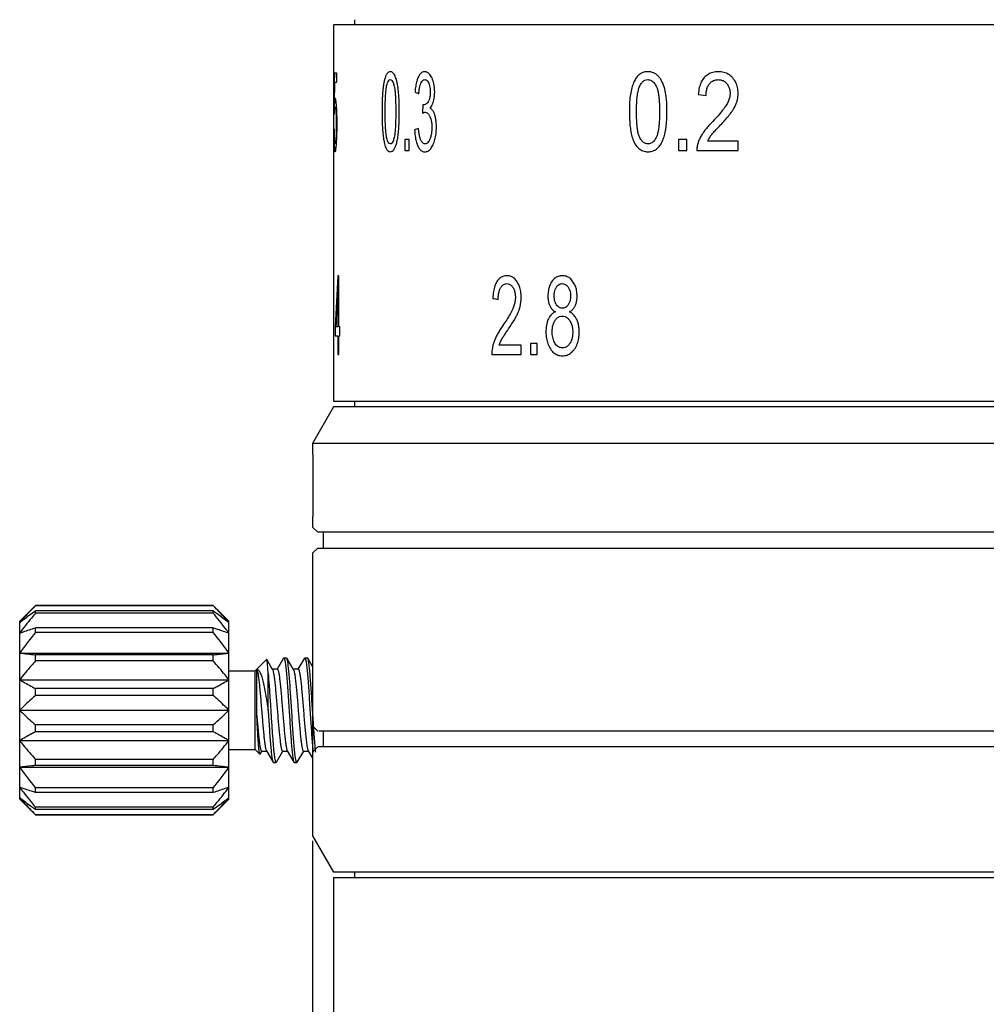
# Model space of a CAD drawing. Header units: millimetres. Extents: x 616 to 733, y -47 to 16.
# Tile 2 of 6: x 616 to 635, y -28 to -9. Entities that reach past the tile are written whole.
import ezdxf

# ---------------------------------------------------------------- set-up
doc = ezdxf.new("R2010")
doc.units = ezdxf.units.MM
doc.layers.get('0').update_dxf_attribs({"color": 50})
doc.layers.add('501', color=4, linetype='Continuous')
doc.layers.add('标注', color=7, linetype='Continuous', lineweight=9)
doc.styles.get("Standard").update_dxf_attribs({"font": 'times.ttf', "width": 0.7})
doc.dimstyles.new('ISO-25', dxfattribs={"dimtxt": 3.5, "dimasz": 3, "dimexe": 0.6, "dimexo": 0.1, "dimtad": 1, "dimdec": 3, "dimdsep": 46, "dimtxsty": 'Standard', "dimblk": 'OPEN30', "dimcen": 2.5, "dimadec": 3, "dimazin": 2, "dimtm": 1e-09, "dimtfac": 1, "dimtdec": 3, "dimtmove": 0, "dimatfit": 3, "dimldrblk": 'OPEN30', "dimfxl": 1, "dimtolj": 1, "dimarcsym": 0})

# ---------------------------------------------------------------- blocks, each defined once
blk = doc.blocks.new('_Open30')
at = {"color": 0, "linetype": 'ByBlock', "lineweight": -2}
for p, q in [((-1, 0.2679), (0, 0)), ((0, 0), (-1, -0.2679)), ((0, 0), (-1, 0))]:
    blk.add_line(p, q, dxfattribs=at)
blk = doc.blocks.new('*D5')
at = {"layer": 'Defpoints', "color": 0, "ltscale": 0.1, "transparency": 16777216}
for p in [(622.092, -24.833), (660.092, -24.833), (660.092, -46.099)]:
    blk.add_point(p, dxfattribs=at)
at = {"layer": '标注', "color": 0, "lineweight": -2, "ltscale": 0.1, "transparency": 16777216}
for p, q in [((622.092, -24.933), (622.092, -46.699)), ((660.092, -24.933), (660.092, -46.699)), ((625.092, -46.099), (657.092, -46.099))]:
    blk.add_line(p, q, dxfattribs=at)
at = {"layer": '标注', "color": 0, "lineweight": -2, "ltscale": 0.1, "transparency": 16777216, "xscale": 3, "yscale": 3, "zscale": 3, "rotation": 180}
blk.add_blockref('_Open30', (622.092, -46.099), dxfattribs=at)
at = {"layer": '标注', "color": 0, "lineweight": -2, "ltscale": 0.1, "transparency": 16777216, "xscale": 3, "yscale": 3, "zscale": 3}
blk.add_blockref('_Open30', (660.092, -46.099), dxfattribs=at)
at = {"layer": '标注', "color": 0, "ltscale": 0.1, "transparency": 16777216, "insert": (641.092, -43.648), "char_height": 3.5, "attachment_point": 5}
blk.add_mtext('\\A1;%%C38', dxfattribs=at)

msp = doc.modelspace()

# ---------------------------------------------------------------- linework, layer by layer
at = {"layer": '501', "color": 0}
for p, q in [((622.4921, -9.3331), (622.4921, -16.5331)), ((659.6921, -9.3331), (622.4921, -9.3331)), ((622.8921, -9.2331), (622.8921, -9.3331)), ((622.5543, -10.2536), (622.5082, -10.2536)), ((622.5543, -10.4296), (622.5543, -10.2536)), ((622.5111, -10.8327), (622.5149, -10.4296)), ((622.5149, -10.4296), (622.5543, -10.4296)), ((629.4667, -10.6608), (629.615, -10.6803)), ((624.1996, -10.8614), (624.1911, -11.023)), ((622.4924, -11.5234), (622.4924, -11.7331)), ((622.495, -11.5234), (622.4924, -11.5234)), ((622.495, -11.7331), (622.495, -11.5234)), ((623.8565, -11.5234), (623.8565, -11.7331)), ((623.9365, -11.5234), (623.8565, -11.5234)), ((623.9365, -11.7331), (623.9365, -11.5234)), ((629.0882, -11.5234), (629.0882, -11.7331)), ((629.2491, -11.5234), (629.0882, -11.5234)), ((629.2491, -11.7331), (629.2491, -11.5234)), ((630.2285, -11.5561), (629.64, -11.5561)), ((630.2285, -11.7331), (630.2285, -11.5561)), ((622.4924, -11.7331), (622.495, -11.7331)), ((623.8565, -11.7331), (623.9365, -11.7331)), ((629.0882, -11.7331), (629.2491, -11.7331)), ((629.4395, -11.7331), (630.2285, -11.7331)), ((622.592, -14.1331), (622.577, -14.1331)), ((622.592, -15.1052), (622.592, -14.1331)), ((622.5739, -14.4288), (622.5739, -15.1052)), ((622.5242, -15.1052), (622.5242, -15.274)), ((622.5739, -15.1052), (622.5358, -15.1052)), ((622.6141, -15.1052), (622.592, -15.1052)), ((622.6141, -15.274), (622.6141, -15.1052)), ((622.5242, -15.274), (622.5739, -15.274)), ((622.5739, -15.274), (622.5739, -15.6331)), ((622.592, -15.6331), (622.592, -15.274)), ((622.592, -15.274), (622.6141, -15.274)), ((626.2608, -15.4234), (626.2608, -15.6331)), ((626.3883, -15.4234), (626.2608, -15.4234)), ((626.3883, -15.6331), (626.3883, -15.4234)), ((626.0812, -15.4561), (625.6586, -15.4561)), ((626.0812, -15.6331), (626.0812, -15.4561)), ((622.5739, -15.6331), (622.592, -15.6331)), ((625.5173, -15.6331), (626.0812, -15.6331)), ((626.2608, -15.6331), (626.3883, -15.6331)), ((659.6921, -16.5331), (622.4921, -16.5331)), ((622.8921, -16.5331), (622.8921, -16.6335)), ((622.4919, -16.6335), (622.0921, -17.3333)), ((659.6922, -16.6335), (622.4919, -16.6335)), ((622.0921, -17.3333), (622.0921, -17.5335)), ((660.0921, -17.3333), (622.0921, -17.3333)), ((622.0963, -17.7335), (622.0963, -18.5335)), ((622.0921, -18.7335), (622.0921, -18.9333)), ((622.0921, -18.9333), (622.1921, -19.0333)), ((659.992, -19.0333), (622.1921, -19.0333)), ((622.2921, -19.0333), (622.2921, -19.3333)), ((622.1921, -19.3333), (622.0921, -19.4333)), ((622.1921, -19.3333), (659.9919, -19.3333)), ((622.0921, -19.4333), (622.0921, -21.4535)), ((622.0921, -19.4333), (622.0921, -24.8335)), ((616.4921, -20.7335), (616.7921, -20.4335)), ((616.7921, -20.4346), (616.7921, -20.4335)), ((616.7921, -20.4335), (620.1921, -20.4335)), ((620.1921, -20.4346), (616.7921, -20.4346)), ((620.1921, -20.4346), (620.1921, -20.4335)), ((620.4921, -20.7335), (620.1921, -20.4335)), ((616.7921, -20.5784), (616.7921, -20.532)), ((620.1921, -20.532), (616.7921, -20.532)), ((620.1921, -20.5784), (616.7921, -20.5784)), ((620.1921, -20.5784), (620.1921, -20.532)), ((616.4921, -24.1335), (616.4921, -20.7335)), ((616.7921, -20.9459), (616.7921, -20.8587)), ((620.1921, -20.8587), (616.7921, -20.8587)), ((620.1921, -20.9459), (620.1921, -20.8587)), ((620.4921, -24.1335), (620.4921, -20.7335)), ((620.1921, -20.9459), (616.7921, -20.9459)), ((616.4921, -21.3407), (620.4921, -21.3407)), ((616.7921, -21.4928), (616.7921, -21.3753)), ((620.1921, -21.3753), (616.7921, -21.3753)), ((620.1921, -21.4928), (620.1921, -21.3753)), ((621.5351, -21.4395), (621.4126, -21.65)), ((621.5351, -21.4395), (621.542, -21.4335)), ((621.542, -21.4335), (621.5921, -21.4335)), ((621.599, -21.4395), (621.5921, -21.4335)), ((621.7259, -21.6576), (621.599, -21.4395)), ((621.9351, -21.4395), (621.8126, -21.65)), ((621.942, -21.4335), (621.9921, -21.4335)), ((622.0921, -21.5994), (621.999, -21.4395)), ((620.1921, -21.4928), (616.7921, -21.4928)), ((620.9921, -21.6835), (621.2104, -21.4652)), ((621.3259, -21.6576), (621.2149, -21.4668)), ((620.4921, -21.6835), (620.9921, -21.6835)), ((620.9921, -23.1835), (620.9921, -21.6835)), ((621.0256, -22.5378), (621.0256, -21.657)), ((621.2421, -22.4336), (621.2421, -21.7264)), ((621.417, -21.65), (621.3215, -21.65)), ((621.817, -21.65), (621.7215, -21.65)), ((616.4921, -21.8521), (620.4921, -21.8521)), ((616.7921, -22.1532), (616.7921, -22.0196)), ((620.1921, -22.0196), (616.7921, -22.0196)), ((620.1921, -22.1532), (620.1921, -22.0196)), ((620.1921, -22.1532), (616.7921, -22.1532)), ((616.4921, -22.4335), (620.4921, -22.4335)), ((616.7921, -22.8474), (616.7921, -22.7138)), ((620.1921, -22.7138), (616.7921, -22.7138)), ((620.1921, -22.8474), (620.1921, -22.7138)), ((622.0921, -22.7335), (622.1921, -22.8335)), ((620.1921, -22.8474), (616.7921, -22.8474)), ((649.8991, -22.8335), (622.2087, -22.8335)), ((622.2921, -22.8335), (622.2921, -23.1335)), ((616.4921, -23.0149), (620.4921, -23.0149)), ((622.1921, -23.1335), (622.0921, -23.2335)), ((650.1888, -23.1335), (622.1998, -23.1335)), ((620.4921, -23.1835), (620.9921, -23.1835)), ((620.9921, -23.1835), (621.0836, -23.275)), ((621.0888, -23.2731), (621.1215, -23.217)), ((621.117, -23.217), (621.2126, -23.217)), ((621.2081, -23.2093), (621.3351, -23.4275)), ((621.399, -23.4275), (621.5215, -23.217)), ((621.517, -23.217), (621.6126, -23.217)), ((621.6081, -23.2093), (621.7351, -23.4275)), ((621.799, -23.4275), (621.9215, -23.217)), ((621.917, -23.217), (622.0126, -23.217)), ((622.0081, -23.2093), (622.0921, -23.3536)), ((616.4921, -23.5262), (620.4921, -23.5262)), ((616.7921, -23.4917), (616.7921, -23.3741)), ((620.1921, -23.3741), (616.7921, -23.3741)), ((620.1921, -23.4917), (616.7921, -23.4917)), ((620.1921, -23.4917), (620.1921, -23.3741)), ((621.3351, -23.4275), (621.342, -23.4335)), ((621.342, -23.4335), (621.3921, -23.4335)), ((621.7351, -23.4275), (621.742, -23.4335)), ((621.742, -23.4335), (621.792, -23.4335)), ((621.799, -23.4275), (621.792, -23.4335)), ((622.0921, -23.4135), (622.0921, -24.8335)), ((622.0921, -23.4135), (622.0921, -24.8335)), ((616.7921, -24.0083), (616.7921, -23.9211)), ((620.1921, -23.9211), (616.7921, -23.9211)), ((620.1921, -24.0083), (616.7921, -24.0083)), ((620.1921, -24.0083), (620.1921, -23.9211)), ((616.4921, -24.1335), (616.7921, -24.4335)), ((620.4921, -24.1335), (620.1921, -24.4335)), ((616.7921, -24.335), (616.7921, -24.2886)), ((620.1921, -24.2886), (616.7921, -24.2886)), ((620.1921, -24.335), (616.7921, -24.335)), ((616.7921, -24.4335), (616.7921, -24.4323)), ((620.1921, -24.4323), (616.7921, -24.4323)), ((616.7921, -24.4335), (620.1921, -24.4335)), ((620.1921, -24.335), (620.1921, -24.2886)), ((620.1921, -24.4335), (620.1921, -24.4323)), ((622.0921, -24.8335), (622.4921, -25.5335)), ((659.6921, -25.5335), (622.4921, -25.5335)), ((622.8919, -25.5335), (622.8919, -25.6335)), ((622.4921, -25.6335), (622.4921, -28.4335)), ((622.4921, -25.6335), (659.6921, -25.6335))]:
    msp.add_line(p, q, dxfattribs=at)
for centre, radius, start, end in [((628.0833, -1.5251), 9.9453, 246.07443, 246.54389), ((622.8502, -10.9335), 0.359, 194.61461, 198.36151), ((627.7513, -22.4565), 11.7216, 108.06206, 108.44528), ((630.1977, -11.8304), 0.6215, 143.0316, 153.8154), ((660.2655, -16.6683), 37.7736, 176.15167, 177.62829), ((661.3894, -16.9542), 38.8976, 176.27762, 177.27544), ((632.6552, 23.4432), 38.665, 259.39044, 259.54806), ((625.3489, -14.5441), 0.7311, 346.03762, 0.05338), ((626.0819, -15.6183), 0.5647, 168.4165, 181.50336), ((619.3674, -24.3041), 4.5643, 128.84699, 129.04704), ((617.6167, -24.3041), 4.5644, 50.95296, 51.15304), ((618.9781, -1.0704), 20.4222, 263.00777, 263.85501), ((618.006, -43.7966), 20.4222, 83.00777, 83.85501), ((619.3674, -20.5628), 4.5644, 230.95296, 231.153), ((617.6167, -20.5629), 4.5643, 308.84699, 309.04704)]:
    msp.add_arc(centre, radius, start, end, dxfattribs=at)
for points in [[(622.5082, -10.2536), (622.5075, -10.3392), (622.5062, -10.5104), (622.5044, -10.7672), (622.5033, -10.9385), (622.5027, -11.0241)], [(623.4889, -10.3153), (623.4814, -10.3341), (623.4676, -10.3778), (623.45, -10.4617), (623.4409, -10.5291), (623.437, -10.5657)], [(623.5786, -10.227), (623.5659, -10.2271), (623.5425, -10.2339), (623.5122, -10.2651), (623.4961, -10.2966), (623.4889, -10.3153)], [(623.6511, -10.2763), (623.6441, -10.2655), (623.6295, -10.2475), (623.6052, -10.2307), (623.5877, -10.227), (623.5786, -10.227)], [(623.7038, -10.4165), (623.6991, -10.3959), (623.6888, -10.358), (623.6717, -10.3127), (623.6582, -10.2875), (623.6511, -10.2763)], [(624.1121, -10.3293), (624.1013, -10.3516), (624.0824, -10.4026), (624.0616, -10.4992), (624.053, -10.5749), (624.05, -10.6158)], [(624.2358, -10.227), (624.219, -10.2271), (624.1875, -10.2348), (624.1461, -10.2696), (624.1228, -10.307), (624.1121, -10.3293)], [(624.3326, -10.2804), (624.3218, -10.2681), (624.3003, -10.2478), (624.2694, -10.2311), (624.2471, -10.2271), (624.2358, -10.227)], [(624.4015, -10.4236), (624.3958, -10.4025), (624.383, -10.3638), (624.3604, -10.3174), (624.3423, -10.2917), (624.3326, -10.2804)], [(628.3045, -10.3153), (628.2876, -10.3341), (628.2564, -10.3778), (628.2164, -10.4617), (628.1957, -10.5291), (628.1867, -10.5657)], [(628.5033, -10.227), (628.4756, -10.2271), (628.4239, -10.2339), (628.3568, -10.2651), (628.3206, -10.2966), (628.3045, -10.3153)], [(628.66, -10.2763), (628.6452, -10.2655), (628.6138, -10.2475), (628.5612, -10.2307), (628.5231, -10.227), (628.5033, -10.227)], [(628.7721, -10.4165), (628.7621, -10.3959), (628.7404, -10.358), (628.704, -10.3127), (628.6753, -10.2875), (628.66, -10.2763)], [(629.5811, -10.3383), (629.5586, -10.3632), (629.5203, -10.4204), (629.4823, -10.5294), (629.4698, -10.6148), (629.4667, -10.6608)], [(629.8508, -10.227), (629.812, -10.2272), (629.7403, -10.2357), (629.6491, -10.275), (629.6017, -10.3147), (629.5811, -10.3383)], [(630.1249, -10.3467), (630.1024, -10.3201), (630.0518, -10.2757), (629.9591, -10.2358), (629.8885, -10.227), (629.8508, -10.227)], [(630.2268, -10.6434), (630.2264, -10.6023), (630.2183, -10.5256), (630.1857, -10.4324), (630.1477, -10.374), (630.1249, -10.3467)], [(623.4799, -10.9934), (623.48, -10.9494), (623.4809, -10.8654), (623.4836, -10.7511), (623.4893, -10.6499), (623.4975, -10.5585), (623.506, -10.5092), (623.5109, -10.4871)], [(623.5109, -10.4871), (623.5167, -10.4623), (623.5293, -10.4212), (623.5508, -10.3877), (623.5684, -10.3796), (623.5779, -10.3795)], [(623.5779, -10.3795), (623.5886, -10.3803), (623.6083, -10.3905), (623.6315, -10.4328), (623.6452, -10.4759), (623.6514, -10.5014)], [(623.6514, -10.5014), (623.6555, -10.5185), (623.6629, -10.5566), (623.6701, -10.628), (623.676, -10.7075), (623.6791, -10.7902), (623.6811, -10.8853), (623.6818, -10.9561), (623.6819, -10.9934)], [(623.7372, -10.6393), (623.7346, -10.6107), (623.7285, -10.5559), (623.7174, -10.4816), (623.7085, -10.4374), (623.7038, -10.4165)], [(624.1246, -10.6486), (624.1264, -10.6192), (624.1315, -10.565), (624.1442, -10.4962), (624.1558, -10.4609), (624.1625, -10.4457)], [(624.1625, -10.4457), (624.1695, -10.4301), (624.1843, -10.4044), (624.209, -10.3834), (624.2277, -10.3784), (624.2375, -10.3784)], [(624.2375, -10.3784), (624.2477, -10.3785), (624.2669, -10.3835), (624.2924, -10.4063), (624.3065, -10.4308), (624.3129, -10.4454)], [(624.3129, -10.4454), (624.32, -10.462), (624.3316, -10.4964), (624.3406, -10.5498), (624.3428, -10.5911), (624.3428, -10.6127)], [(624.426, -10.6168), (624.426, -10.5935), (624.4241, -10.548), (624.4159, -10.485), (624.4068, -10.4438), (624.4015, -10.4236)], [(628.2843, -10.9934), (628.2845, -10.9494), (628.2864, -10.8654), (628.2926, -10.7511), (628.3053, -10.6499), (628.3237, -10.5585), (628.3427, -10.5092), (628.3536, -10.4871)], [(628.3536, -10.4871), (628.3666, -10.4623), (628.3948, -10.4212), (628.4422, -10.3877), (628.4809, -10.3796), (628.5018, -10.3795)], [(628.5018, -10.3795), (628.5251, -10.3803), (628.568, -10.3905), (628.618, -10.4328), (628.6474, -10.4759), (628.6606, -10.5014)], [(628.6606, -10.5014), (628.6695, -10.5185), (628.6853, -10.5566), (628.7007, -10.628), (628.7131, -10.7075), (628.7198, -10.7902), (628.7241, -10.8853), (628.7254, -10.9561), (628.7256, -10.9934)], [(628.8422, -10.6393), (628.8367, -10.6107), (628.8241, -10.5559), (628.8006, -10.4816), (628.7821, -10.4374), (628.7721, -10.4165)], [(629.615, -10.6803), (629.6151, -10.6483), (629.6199, -10.5894), (629.6425, -10.5143), (629.6653, -10.4758), (629.6787, -10.4593)], [(629.6787, -10.4593), (629.6936, -10.4408), (629.7258, -10.4103), (629.7824, -10.385), (629.825, -10.3793), (629.8475, -10.3795)], [(629.8475, -10.3795), (629.8698, -10.3795), (629.9115, -10.3851), (629.9664, -10.4109), (629.9967, -10.4386), (630.0104, -10.4552)], [(630.0104, -10.4552), (630.025, -10.4731), (630.0492, -10.5106), (630.0689, -10.5694), (630.0737, -10.6152), (630.0738, -10.6393)], [(623.437, -10.5657), (623.4328, -10.6063), (623.4261, -10.6921), (623.4211, -10.8337), (623.4199, -10.9385), (623.42, -10.9934)], [(623.7494, -10.9934), (623.7494, -10.9491), (623.7486, -10.8639), (623.7452, -10.7473), (623.7402, -10.6744), (623.7372, -10.6393)], [(624.3428, -10.6127), (624.3428, -10.6413), (624.3397, -10.6934), (624.3263, -10.7557), (624.3111, -10.788), (624.3021, -10.8018)], [(624.4029, -10.7938), (624.4083, -10.7747), (624.4172, -10.7362), (624.4243, -10.6799), (624.426, -10.6382), (624.426, -10.6168)], [(628.1867, -10.5657), (628.1772, -10.6063), (628.1617, -10.6921), (628.1502, -10.8337), (628.1475, -10.9385), (628.1477, -10.9934)], [(628.8677, -10.9934), (628.8678, -10.9491), (628.866, -10.8639), (628.8589, -10.7473), (628.8486, -10.6744), (628.8422, -10.6393)], [(630.0738, -10.6393), (630.0738, -10.6627), (630.0686, -10.7103), (630.0451, -10.7853), (630.0198, -10.8358), (630.0046, -10.8614)], [(630.1971, -10.8205), (630.2038, -10.801), (630.2149, -10.7617), (630.2247, -10.7029), (630.2269, -10.6633), (630.2268, -10.6434)], [(622.5261, -10.7386), (622.5241, -10.7387), (622.5203, -10.7458), (622.5153, -10.7777), (622.5125, -10.8121), (622.5111, -10.8327)], [(622.5146, -10.942), (622.5154, -10.933), (622.5171, -10.918), (622.5199, -10.9044), (622.5221, -10.9013), (622.5232, -10.9013)], [(622.5232, -10.9013), (622.525, -10.9013), (622.5286, -10.9082), (622.5336, -10.9385), (622.5366, -10.9723), (622.538, -10.9926)], [(622.5491, -10.8749), (622.5465, -10.8428), (622.5413, -10.79), (622.534, -10.7491), (622.5287, -10.7388), (622.5261, -10.7386)], [(622.5602, -11.2246), (622.5601, -11.1766), (622.5593, -11.0866), (622.5555, -10.9709), (622.5514, -10.905), (622.5491, -10.8749)], [(624.2121, -10.8634), (624.2106, -10.8635), (624.2078, -10.8634), (624.2038, -10.8628), (624.201, -10.8619), (624.1996, -10.8614)], [(624.3021, -10.8018), (624.2925, -10.816), (624.273, -10.8395), (624.244, -10.8588), (624.2229, -10.8634), (624.2121, -10.8634)], [(624.3353, -10.9207), (624.3454, -10.91), (624.3639, -10.8863), (624.3866, -10.8429), (624.3981, -10.8108), (624.4029, -10.7938)], [(630.0046, -10.8614), (629.9827, -10.8961), (629.934, -10.9658), (629.8461, -11.0673), (629.7776, -11.1409), (629.741, -11.1785)], [(630.0979, -11.0038), (630.1125, -10.9836), (630.1394, -10.9431), (630.1729, -10.8823), (630.1899, -10.8412), (630.1971, -10.8205)], [(622.5094, -11.0466), (622.5098, -11.0325), (622.5106, -11.006), (622.5124, -10.9709), (622.5138, -10.9511), (622.5146, -10.942)], [(622.538, -10.9926), (622.5394, -11.0134), (622.5418, -11.0594), (622.544, -11.1435), (622.5445, -11.2071), (622.5445, -11.241)], [(623.42, -10.9934), (623.4201, -11.0464), (623.4215, -11.1477), (623.426, -11.287), (623.4352, -11.4096), (623.448, -11.5189), (623.4599, -11.5774), (623.4667, -11.6035)], [(623.5078, -11.4855), (623.5039, -11.4684), (623.4971, -11.4302), (623.4905, -11.3587), (623.4852, -11.2791), (623.4824, -11.1965), (623.4806, -11.1014), (623.48, -11.0306), (623.4799, -10.9934)], [(623.6819, -10.9934), (623.6818, -11.0304), (623.6812, -11.1006), (623.6791, -11.195), (623.676, -11.277), (623.6702, -11.3569), (623.663, -11.4285), (623.6556, -11.4671), (623.6514, -11.4845)], [(623.7297, -11.4199), (623.7344, -11.3793), (623.7421, -11.2935), (623.748, -11.1523), (623.7494, -11.0479), (623.7494, -10.9934)], [(624.1911, -11.023), (624.1975, -11.019), (624.2101, -11.0121), (624.2282, -11.0046), (624.24, -11.0028), (624.2457, -11.0026)], [(624.2457, -11.0026), (624.2579, -11.0027), (624.2809, -11.009), (624.3107, -11.0363), (624.3281, -11.067), (624.3362, -11.0855)], [(624.426, -11.0486), (624.4184, -11.0265), (624.4016, -10.9876), (624.3712, -10.9458), (624.3478, -10.9274), (624.3353, -10.9207)], [(624.3362, -11.0855), (624.3447, -11.106), (624.3589, -11.1488), (624.3696, -11.2157), (624.3723, -11.2672), (624.3723, -11.2942)], [(624.4589, -11.2901), (624.4588, -11.2569), (624.4563, -11.1947), (624.4446, -11.1131), (624.4329, -11.0686), (624.426, -11.0486)], [(628.1477, -10.9934), (628.148, -11.0464), (628.1512, -11.1477), (628.1615, -11.287), (628.1827, -11.4096), (628.2119, -11.5189), (628.239, -11.5774), (628.2543, -11.6035)], [(628.3467, -11.4855), (628.338, -11.4684), (628.3228, -11.4302), (628.3079, -11.3587), (628.2961, -11.2791), (628.2898, -11.1965), (628.2857, -11.1014), (628.2845, -11.0306), (628.2843, -10.9934)], [(628.7256, -10.9934), (628.7254, -11.0304), (628.7241, -11.1006), (628.7198, -11.195), (628.7132, -11.277), (628.7009, -11.3569), (628.6856, -11.4285), (628.6698, -11.4671), (628.6608, -11.4845)], [(628.8265, -11.4199), (628.8363, -11.3793), (628.8524, -11.2935), (628.8648, -11.1523), (628.8678, -11.0479), (628.8677, -10.9934)], [(629.8703, -11.2675), (629.8993, -11.2369), (629.9549, -11.1766), (630.0305, -11.0911), (630.0763, -11.0329), (630.0979, -11.0038)], [(622.5445, -11.241), (622.5445, -11.279), (622.5439, -11.3495), (622.5415, -11.4398), (622.5392, -11.4868), (622.5378, -11.5072)], [(622.5504, -11.5769), (622.5526, -11.5417), (622.5563, -11.4686), (622.5594, -11.3546), (622.5601, -11.2692), (622.5602, -11.2246)], [(624.3723, -11.2942), (624.3722, -11.3244), (624.3691, -11.3812), (624.3565, -11.4528), (624.3419, -11.4968), (624.3332, -11.5175)], [(624.3951, -11.6234), (624.4098, -11.5908), (624.4341, -11.5228), (624.4538, -11.4177), (624.4587, -11.3342), (624.4589, -11.2901)], [(629.741, -11.1785), (629.7161, -11.204), (629.6689, -11.2549), (629.6056, -11.3288), (629.5682, -11.3799), (629.5507, -11.4057)], [(629.7012, -11.4566), (629.7169, -11.437), (629.7504, -11.3969), (629.8068, -11.3353), (629.8485, -11.2905), (629.8703, -11.2675)], [(622.5089, -11.3239), (622.508, -11.3257), (622.5062, -11.3293), (622.5038, -11.3348), (622.5023, -11.3384), (622.5017, -11.3402)], [(622.5017, -11.3402), (622.5018, -11.3829), (622.5023, -11.4623), (622.504, -11.5633), (622.5058, -11.6193), (622.507, -11.6444)], [(622.5134, -11.5367), (622.5125, -11.5213), (622.5111, -11.4849), (622.5096, -11.4126), (622.5091, -11.3551), (622.5089, -11.3239)], [(623.6722, -11.6707), (623.6804, -11.6515), (623.6957, -11.6072), (623.7152, -11.5231), (623.7253, -11.4562), (623.7297, -11.4199)], [(624.0426, -11.3372), (624.0444, -11.3797), (624.0511, -11.459), (624.0707, -11.5592), (624.0907, -11.6164), (624.1024, -11.6424)], [(624.1613, -11.5387), (624.1539, -11.5222), (624.1408, -11.4835), (624.1265, -11.4068), (624.1197, -11.3458), (624.1171, -11.3126)], [(628.705, -11.6707), (628.7225, -11.6515), (628.7549, -11.6072), (628.7961, -11.5231), (628.8173, -11.4562), (628.8265, -11.4199)], [(629.5507, -11.4057), (629.5362, -11.4276), (629.5099, -11.4715), (629.478, -11.5381), (629.4622, -11.5826), (629.4557, -11.6049)], [(622.507, -11.6444), (622.5081, -11.6702), (622.5108, -11.7132), (622.5162, -11.7505), (622.5208, -11.7588), (622.5234, -11.7587)], [(622.5234, -11.6073), (622.5219, -11.6071), (622.5193, -11.6017), (622.516, -11.5788), (622.5142, -11.5525), (622.5134, -11.5367)], [(622.5378, -11.5072), (622.5363, -11.5302), (622.5332, -11.5683), (622.5285, -11.5994), (622.5251, -11.6071), (622.5234, -11.6073)], [(622.5234, -11.7587), (622.5267, -11.7582), (622.5333, -11.744), (622.5422, -11.6857), (622.5478, -11.6178), (622.5504, -11.5769)], [(623.4667, -11.6035), (623.4768, -11.6413), (623.4985, -11.7031), (623.5341, -11.7474), (623.563, -11.7587), (623.5786, -11.7587)], [(623.5786, -11.6073), (623.5679, -11.6064), (623.5484, -11.5961), (623.5264, -11.5539), (623.5135, -11.511), (623.5078, -11.4855)], [(623.6514, -11.4845), (623.6449, -11.5116), (623.6306, -11.5568), (623.6058, -11.5985), (623.588, -11.6074), (623.5786, -11.6073)], [(624.1024, -11.6424), (624.1149, -11.6695), (624.1417, -11.7144), (624.1865, -11.7512), (624.2207, -11.7598), (624.2388, -11.7597)], [(624.2392, -11.6073), (624.2287, -11.6072), (624.2089, -11.602), (624.1837, -11.5797), (624.1684, -11.5541), (624.1613, -11.5387)], [(624.2388, -11.7597), (624.2597, -11.7596), (624.2992, -11.7493), (624.3509, -11.7039), (624.3812, -11.6536), (624.3951, -11.6234)], [(624.3332, -11.5175), (624.3237, -11.5387), (624.3041, -11.5736), (624.2742, -11.6005), (624.2512, -11.6072), (624.2392, -11.6073)], [(628.2543, -11.6035), (628.2772, -11.6413), (628.3261, -11.7031), (628.4055, -11.7474), (628.4692, -11.7587), (628.5033, -11.7587)], [(628.5033, -11.6073), (628.4799, -11.6064), (628.4371, -11.5961), (628.3883, -11.5539), (628.3596, -11.511), (628.3467, -11.4855)], [(628.6608, -11.4845), (628.6467, -11.5116), (628.6162, -11.5568), (628.5626, -11.5985), (628.5237, -11.6074), (628.5033, -11.6073)], [(629.4557, -11.6049), (629.4515, -11.6192), (629.4447, -11.6477), (629.4395, -11.6901), (629.439, -11.7188), (629.4395, -11.7331)], [(623.5786, -11.7587), (623.5915, -11.7586), (623.6156, -11.7519), (623.6474, -11.7206), (623.6645, -11.6893), (623.6722, -11.6707)], [(628.5033, -11.7587), (628.5314, -11.7586), (628.5838, -11.7519), (628.6522, -11.7206), (628.6888, -11.6893), (628.705, -11.6707)], [(625.6169, -14.2383), (625.6011, -14.2632), (625.5741, -14.3204), (625.5474, -14.4294), (625.5385, -14.5148), (625.5364, -14.5608)], [(625.8087, -14.127), (625.7809, -14.1272), (625.7298, -14.1357), (625.6651, -14.175), (625.6315, -14.2147), (625.6169, -14.2383)], [(625.6861, -14.3593), (625.6966, -14.3408), (625.7195, -14.3103), (625.7598, -14.285), (625.7902, -14.2793), (625.8064, -14.2795)], [(625.8064, -14.2795), (625.8223, -14.2795), (625.8522, -14.2851), (625.8916, -14.3109), (625.9134, -14.3386), (625.9233, -14.3552)], [(626.006, -14.2467), (625.9897, -14.2201), (625.9531, -14.1757), (625.8863, -14.1358), (625.8356, -14.127), (625.8087, -14.127)], [(626.08, -14.5434), (626.0797, -14.5023), (626.0738, -14.4256), (626.0501, -14.3324), (626.0225, -14.274), (626.006, -14.2467)], [(626.6651, -14.2385), (626.6477, -14.2656), (626.6191, -14.3219), (626.5968, -14.4091), (626.5912, -14.4776), (626.5911, -14.5138)], [(626.8647, -14.127), (626.836, -14.1272), (626.7829, -14.1357), (626.7155, -14.1751), (626.6804, -14.2149), (626.6651, -14.2385)], [(626.7538, -14.3457), (626.7646, -14.3298), (626.7873, -14.3037), (626.8237, -14.2833), (626.8515, -14.2784), (626.8661, -14.2784)], [(627.0704, -14.2416), (627.052, -14.2154), (627.0122, -14.172), (626.9432, -14.1352), (626.8918, -14.1269), (626.8647, -14.127)], [(626.8661, -14.2784), (626.8813, -14.2786), (626.91, -14.284), (626.9458, -14.3063), (626.9682, -14.3323), (626.9787, -14.348)], [(627.1494, -14.5189), (627.1489, -14.4801), (627.1425, -14.4078), (627.1167, -14.3211), (627.0877, -14.2669), (627.0704, -14.2416)], [(625.641, -14.5803), (625.641, -14.5483), (625.6444, -14.4894), (625.6604, -14.4143), (625.6765, -14.3758), (625.6861, -14.3593)], [(625.9233, -14.3552), (625.9338, -14.3731), (625.9513, -14.4106), (625.9655, -14.4694), (625.9689, -14.5152), (625.969, -14.5393)], [(626.7097, -14.5076), (626.71, -14.485), (626.7135, -14.4429), (626.7281, -14.3919), (626.7442, -14.3604), (626.7538, -14.3457)], [(626.9787, -14.348), (626.9895, -14.3647), (627.0074, -14.3996), (627.0214, -14.4538), (627.0248, -14.4958), (627.0248, -14.5179)], [(625.969, -14.5393), (625.969, -14.5627), (625.9653, -14.6103), (625.9483, -14.6853), (625.93, -14.7358), (625.9191, -14.7614)], [(626.5911, -14.5138), (626.5911, -14.5387), (626.5938, -14.5858), (626.6059, -14.6488), (626.6183, -14.684), (626.6256, -14.7002)], [(626.7532, -14.6818), (626.7427, -14.6651), (626.7257, -14.6299), (626.7128, -14.5735), (626.7097, -14.5303), (626.7097, -14.5076)], [(626.8674, -14.7491), (626.8515, -14.7491), (626.8218, -14.7441), (626.7833, -14.721), (626.7625, -14.6965), (626.7532, -14.6818)], [(627.0248, -14.5179), (627.0246, -14.5404), (627.0211, -14.5826), (627.0065, -14.6348), (626.99, -14.6673), (626.9801, -14.6826)], [(627.1129, -14.701), (627.121, -14.6838), (627.1346, -14.6473), (627.1467, -14.5861), (627.1494, -14.5419), (627.1494, -14.5189)], [(625.9191, -14.7614), (625.9034, -14.7961), (625.8683, -14.8658), (625.8053, -14.9673), (625.7564, -15.0409), (625.7303, -15.0785)], [(625.9865, -14.9038), (625.997, -14.8836), (626.0165, -14.8431), (626.0408, -14.7823), (626.0531, -14.7412), (626.0584, -14.7205)], [(626.7331, -14.8197), (626.7131, -14.8282), (626.6766, -14.8495), (626.6317, -14.896), (626.609, -14.9339), (626.5994, -14.9548)], [(626.6256, -14.7002), (626.6331, -14.7172), (626.6511, -14.7487), (626.6873, -14.7893), (626.7169, -14.8105), (626.7331, -14.8197)], [(626.9801, -14.6826), (626.9698, -14.698), (626.9477, -14.7235), (626.9102, -14.7444), (626.8821, -14.7492), (626.8674, -14.7491)], [(627.0041, -14.8197), (627.0202, -14.8104), (627.0498, -14.7892), (627.0865, -14.7488), (627.105, -14.7177), (627.1129, -14.701)], [(627.1418, -14.9652), (627.1313, -14.9431), (627.1071, -14.9028), (627.0608, -14.8541), (627.024, -14.8298), (627.0041, -14.8197)], [(625.8227, -15.1675), (625.8434, -15.1369), (625.8833, -15.0766), (625.9378, -14.9911), (625.9708, -14.9329), (625.9865, -14.9038)], [(626.5994, -14.9548), (626.5893, -14.9763), (626.5723, -15.0232), (626.5568, -15.1056), (626.5534, -15.1669), (626.5534, -15.1993)], [(626.6722, -15.2003), (626.6723, -15.1709), (626.6764, -15.1158), (626.6939, -15.0459), (626.7139, -15.0046), (626.726, -14.9855)], [(626.726, -14.9855), (626.7396, -14.9648), (626.768, -14.931), (626.812, -14.9058), (626.8461, -14.8995), (626.8641, -14.8995)], [(626.8641, -14.8995), (626.8833, -14.8997), (626.9195, -14.9065), (626.9656, -14.9346), (626.9939, -14.9671), (627.0073, -14.9867)], [(627.0073, -14.9867), (627.0211, -15.0083), (627.044, -15.0534), (627.0614, -15.1237), (627.0657, -15.1779), (627.0657, -15.2065)], [(627.1901, -15.2044), (627.19, -15.1734), (627.1864, -15.1143), (627.1699, -15.0342), (627.1523, -14.9871), (627.1418, -14.9652)], [(625.7303, -15.0785), (625.7126, -15.104), (625.6791, -15.1549), (625.6342, -15.2288), (625.6079, -15.2799), (625.5955, -15.3057)], [(625.702, -15.3566), (625.7132, -15.337), (625.737, -15.2969), (625.7772, -15.2353), (625.807, -15.1905), (625.8227, -15.1675)], [(626.5534, -15.1993), (626.5537, -15.2446), (626.5603, -15.3292), (626.5872, -15.4328), (626.6191, -15.4976), (626.6385, -15.528)], [(626.6955, -15.3528), (626.6902, -15.3361), (626.6815, -15.3025), (626.6739, -15.2527), (626.6722, -15.2179), (626.6722, -15.2003)], [(627.0657, -15.2065), (627.0657, -15.2361), (627.0614, -15.2915), (627.043, -15.362), (627.0221, -15.4035), (627.0096, -15.4226)], [(627.1001, -15.5278), (627.1212, -15.4957), (627.1561, -15.429), (627.1831, -15.327), (627.19, -15.2467), (627.1901, -15.2044)], [(625.5955, -15.3057), (625.5853, -15.3276), (625.5668, -15.3715), (625.5444, -15.4381), (625.5333, -15.4826), (625.5286, -15.5049)], [(625.6586, -15.4561), (625.6626, -15.4447), (625.6711, -15.422), (625.6856, -15.3887), (625.6964, -15.3672), (625.702, -15.3566)], [(626.7664, -15.4674), (626.7556, -15.4581), (626.736, -15.4372), (626.713, -15.3998), (626.7008, -15.3693), (626.6955, -15.3528)], [(627.0096, -15.4226), (626.996, -15.4426), (626.9673, -15.4756), (626.9213, -15.5012), (626.8864, -15.5073), (626.868, -15.5073)], [(626.6385, -15.528), (626.658, -15.5578), (626.7009, -15.6073), (626.7775, -15.6494), (626.8357, -15.6589), (626.8667, -15.6587)], [(626.868, -15.5073), (626.8555, -15.5072), (626.8312, -15.5041), (626.7988, -15.4913), (626.777, -15.4764), (626.7664, -15.4674)], [(626.8667, -15.6587), (626.8993, -15.6586), (626.9602, -15.6487), (627.0389, -15.603), (627.0813, -15.5559), (627.1001, -15.5278)], [(616.7921, -20.9459), (616.6886, -21.0748), (616.5877, -21.206), (616.4921, -21.3407)], [(620.4921, -21.3407), (620.3964, -21.206), (620.2955, -21.0748), (620.1921, -20.9459)], [(616.4921, -23.5262), (616.5877, -23.661), (616.6886, -23.7921), (616.7921, -23.9211)], [(620.1921, -23.9211), (620.2955, -23.7921), (620.3964, -23.661), (620.4921, -23.5262)]]:
    msp.add_open_spline(points, degree=3, dxfattribs=at)
for points, knots in [([(622.0931, -17.5335), (622.0934, -17.5335), (622.0931, -17.5355), (622.0938, -17.5377), (622.0938, -17.5428), (622.0943, -17.5526), (622.0946, -17.5694), (622.0952, -17.5939), (622.0956, -17.6238), (622.0961, -17.6709), (622.0963, -17.708), (622.0963, -17.7335)], [0, 0, 0, 0, 0.0049509, 0.0193952, 0.0432429, 0.0763299, 0.1687407, 0.2930966, 0.4445478, 0.6173794, 1, 1, 1, 1]), ([(622.0963, -18.5335), (622.0963, -18.559), (622.0961, -18.5961), (622.0956, -18.6432), (622.0952, -18.6731), (622.0946, -18.6976), (622.0943, -18.7144), (622.0938, -18.7241), (622.0938, -18.7293), (622.0931, -18.7315), (622.0934, -18.7335), (622.0931, -18.7335)], [0, 0, 0, 0, 0.3826201, 0.5554397, 0.7068888, 0.8312502, 0.9236685, 0.9567584, 0.9806065, 0.9950498, 1, 1, 1, 1]), ([(616.7921, -20.4346), (616.7662, -20.4611), (616.6639, -20.5672), (616.5642, -20.6758), (616.4921, -20.7593)], [0, 0, 0, 0, 0.2510558, 1, 1, 1, 1]), ([(620.4921, -20.7593), (620.4681, -20.7316), (620.3706, -20.621), (620.2694, -20.5139), (620.1921, -20.4346)], [0, 0, 0, 0, 0.2488631, 1, 1, 1, 1]), ([(616.7921, -20.5784), (616.7662, -20.6096), (616.6635, -20.7351), (616.5639, -20.8631), (616.4921, -20.9612)], [0, 0, 0, 0, 0.2501902, 1, 1, 1, 1]), ([(616.5044, -20.7493), (616.5276, -20.7307), (616.6219, -20.6562), (616.7185, -20.5847), (616.7921, -20.532)], [0, 0, 0, 0, 0.2469663, 1, 1, 1, 1]), ([(620.1921, -20.532), (620.2167, -20.5497), (620.314, -20.6202), (620.4097, -20.693), (620.4797, -20.7493)], [0, 0, 0, 0, 0.2527724, 1, 1, 1, 1]), ([(620.4921, -20.9612), (620.4681, -20.9286), (620.371, -20.7987), (620.2696, -20.6721), (620.1921, -20.5784)], [0, 0, 0, 0, 0.2498181, 1, 1, 1, 1]), ([(616.4921, -20.9612), (616.5162, -20.9524), (616.6157, -20.9168), (616.716, -20.8833), (616.7921, -20.8587)], [0, 0, 0, 0, 0.2436379, 1, 1, 1, 1]), ([(620.1921, -20.8587), (620.2178, -20.867), (620.3182, -20.8999), (620.4182, -20.9342), (620.4921, -20.9612)], [0, 0, 0, 0, 0.2557184, 1, 1, 1, 1]), ([(620.1921, -21.3753), (620.2177, -21.3725), (620.3178, -21.3615), (620.4178, -21.3499), (620.4921, -21.3407)], [0, 0, 0, 0, 0.2566938, 1, 1, 1, 1]), ([(621.542, -21.4335), (621.5447, -21.4335), (621.5485, -21.4381), (621.5518, -21.4449), (621.5549, -21.4534), (621.5579, -21.4642), (621.5624, -21.4831), (621.5677, -21.5125), (621.5738, -21.5543), (621.5827, -21.6265), (621.5932, -21.7353), (621.6053, -21.885), (621.6175, -22.0557), (621.6298, -22.2409), (621.6379, -22.3685), (621.642, -22.4335)], [0, 0, 0, 0, 0.0078171, 0.0145303, 0.0234047, 0.0345008, 0.0478377, 0.0811826, 0.1232202, 0.1736011, 0.2974646, 0.448145, 0.6199334, 0.8062585, 1, 1, 1, 1]), ([(621.6921, -22.4335), (621.6882, -22.373), (621.6806, -22.2539), (621.6692, -22.0802), (621.6578, -21.9183), (621.6465, -21.7736), (621.6366, -21.6659), (621.6285, -21.5919), (621.6228, -21.5466), (621.6171, -21.5087), (621.6115, -21.4784), (621.6059, -21.4561), (621.6016, -21.4439), (621.599, -21.4395)], [0, 0, 0, 0, 0.1820295, 0.3580396, 0.5221893, 0.669053, 0.793801, 0.8465758, 0.892372, 0.9308237, 0.9616631, 0.9847102, 1, 1, 1, 1]), ([(621.9351, -21.4395), (621.9356, -21.4386), (621.9372, -21.436), (621.94, -21.4335), (621.942, -21.4335)], [0, 0, 0, 0, 0.3361946, 1, 1, 1, 1]), ([(621.942, -21.4335), (621.9447, -21.4335), (621.9485, -21.4381), (621.9518, -21.4449), (621.9549, -21.4534), (621.9579, -21.4642), (621.9624, -21.4831), (621.9677, -21.5125), (621.9738, -21.5543), (621.9827, -21.6265), (621.9932, -21.7353), (622.0053, -21.885), (622.0175, -22.0557), (622.0298, -22.2409), (622.0379, -22.3685), (622.042, -22.4335)], [0, 0, 0, 0, 0.0078173, 0.0145307, 0.0234052, 0.0345016, 0.0478385, 0.0811839, 0.1232217, 0.1736028, 0.2974666, 0.4481467, 0.6199344, 0.806259, 1, 1, 1, 1]), ([(621.999, -21.4395), (621.9985, -21.4386), (621.9969, -21.436), (621.9941, -21.4335), (621.992, -21.4335)], [0, 0, 0, 0, 0.3363708, 1, 1, 1, 1]), ([(622.0921, -22.4335), (622.0882, -22.373), (622.0806, -22.2539), (622.0692, -22.0802), (622.0578, -21.9184), (622.0465, -21.7736), (622.0366, -21.6659), (622.0285, -21.5919), (622.0228, -21.5466), (622.0171, -21.5087), (622.0115, -21.4784), (622.0059, -21.4561), (622.0016, -21.4439), (621.999, -21.4395)], [0, 0, 0, 0, 0.182025, 0.3580299, 0.5221761, 0.6690375, 0.7937869, 0.8465644, 0.8923645, 0.9308195, 0.9616618, 0.9847104, 1, 1, 1, 1]), ([(616.7921, -21.4928), (616.7662, -21.5221), (616.6637, -21.6397), (616.564, -21.7599), (616.4921, -21.8521)], [0, 0, 0, 0, 0.2505195, 1, 1, 1, 1]), ([(620.4921, -21.8521), (620.4681, -21.8214), (620.3709, -21.6993), (620.2695, -21.5807), (620.1921, -21.4928)], [0, 0, 0, 0, 0.2494554, 1, 1, 1, 1]), ([(621.2149, -21.4668), (621.2146, -21.4663), (621.214, -21.4653), (621.2128, -21.4644), (621.2114, -21.4643), (621.2107, -21.4649), (621.2104, -21.4652)], [0, 0, 0, 0, 0.3324115, 0.5707198, 0.7660747, 1, 1, 1, 1]), ([(621.2421, -21.7264), (621.24, -21.6924), (621.237, -21.6443), (621.2322, -21.5841), (621.2289, -21.5479), (621.2256, -21.5181), (621.2223, -21.4948), (621.2191, -21.4785), (621.2166, -21.4697), (621.2149, -21.4668)], [0, 0, 0, 0, 0.3905211, 0.5532624, 0.6926187, 0.8076111, 0.897457, 0.9615755, 1, 1, 1, 1]), ([(621.0256, -21.657), (621.0304, -21.6555), (621.0417, -21.6553), (621.0576, -21.6649), (621.072, -21.682), (621.0861, -21.7064), (621.1, -21.7379), (621.1137, -21.7764), (621.1273, -21.8213), (621.146, -21.8927), (621.1683, -21.9947), (621.1936, -22.1298), (621.2183, -22.278), (621.2341, -22.3808), (621.2421, -22.4336)], [0, 0, 0, 0, 0.0182602, 0.0386394, 0.064886, 0.0985553, 0.1400822, 0.1893888, 0.2461656, 0.3099561, 0.4563749, 0.6237674, 0.8068088, 1, 1, 1, 1]), ([(621.0256, -21.657), (621.0279, -21.6609), (621.0322, -21.6712), (621.0377, -21.6898), (621.0432, -21.7144), (621.0513, -21.7584), (621.061, -21.8264), (621.0721, -21.9222), (621.0832, -22.0343), (621.0944, -22.1592), (621.1056, -22.2929), (621.1169, -22.4311), (621.1281, -22.5693), (621.1393, -22.7032), (621.1505, -22.8285), (621.1616, -22.9411), (621.1727, -23.0375), (621.1824, -23.1062), (621.1905, -23.1506), (621.196, -23.1756), (621.2015, -23.1947), (621.2058, -23.2053), (621.2081, -23.2093)], [0, 0, 0, 0, 0.0087474, 0.0211681, 0.037283, 0.0570114, 0.1067649, 0.168966, 0.2416797, 0.3226127, 0.4091978, 0.4986816, 0.5882154, 0.6749488, 0.7561231, 0.8291629, 0.8917637, 0.9419781, 0.9619567, 0.978322, 0.9909994, 1, 1, 1, 1]), ([(621.2421, -21.7264), (621.2491, -21.8049), (621.2622, -21.9755), (621.2801, -22.244), (621.2951, -22.4821), (621.3075, -22.6747), (621.3168, -22.8134), (621.326, -22.9439), (621.3352, -23.0633), (621.3444, -23.1692), (621.3536, -23.2591), (621.3615, -23.3231), (621.3682, -23.3649), (621.3728, -23.3888), (621.3773, -23.4076), (621.3813, -23.42), (621.3848, -23.4271), (621.3874, -23.4312), (621.3902, -23.4335), (621.3921, -23.4335)], [0, 0, 0, 0, 0.1376318, 0.2988191, 0.4697687, 0.5543195, 0.6358156, 0.7125022, 0.7827289, 0.844989, 0.897956, 0.9405175, 0.9576174, 0.9718218, 0.983076, 0.9913808, 0.9944541, 0.9968491, 1, 1, 1, 1]), ([(621.3259, -21.6576), (621.3284, -21.6619), (621.3329, -21.6732), (621.3386, -21.6936), (621.3445, -21.7205), (621.3529, -21.7684), (621.363, -21.8424), (621.3746, -21.9462), (621.3863, -22.067), (621.398, -22.2007), (621.4097, -22.3425), (621.4214, -22.4876), (621.4332, -22.6307), (621.4449, -22.7669), (621.4565, -22.8915), (621.4681, -23), (621.4782, -23.0785), (621.4867, -23.1304), (621.4925, -23.1605), (621.4983, -23.1842), (621.5034, -23.1998), (621.5078, -23.2089), (621.5111, -23.2141), (621.5147, -23.217), (621.517, -23.217)], [0, 0, 0, 0, 0.0094389, 0.0228806, 0.0403289, 0.061686, 0.1154458, 0.1824038, 0.2602713, 0.3463535, 0.437657, 0.5310009, 0.6231308, 0.7108363, 0.7910657, 0.8610382, 0.9183515, 0.9416442, 0.9610995, 0.9765912, 0.9880579, 0.9923095, 0.9956288, 1, 1, 1, 1]), ([(621.417, -21.65), (621.4193, -21.65), (621.423, -21.6529), (621.4263, -21.6581), (621.4307, -21.6672), (621.4358, -21.6828), (621.4416, -21.7065), (621.4474, -21.7366), (621.4559, -21.7885), (621.466, -21.867), (621.4776, -21.9755), (621.4892, -22.1), (621.5009, -22.2363), (621.5127, -22.3794), (621.5244, -22.5244), (621.5361, -22.6663), (621.5478, -22.8), (621.5595, -22.9208), (621.5711, -23.0246), (621.5812, -23.0986), (621.5896, -23.1465), (621.5955, -23.1734), (621.6012, -23.1938), (621.6056, -23.2051), (621.6081, -23.2093)], [0, 0, 0, 0, 0.0043701, 0.0076893, 0.0119425, 0.0234084, 0.0389003, 0.0583562, 0.0816479, 0.1389609, 0.2089335, 0.2891632, 0.3768691, 0.4689994, 0.5623434, 0.6536467, 0.7397284, 0.8175955, 0.8845533, 0.9383132, 0.9596724, 0.9771189, 0.9905618, 1, 1, 1, 1]), ([(621.7259, -21.6576), (621.7284, -21.6619), (621.7329, -21.6732), (621.7386, -21.6936), (621.7445, -21.7205), (621.7529, -21.7684), (621.763, -21.8424), (621.7746, -21.9462), (621.7863, -22.067), (621.798, -22.2007), (621.8097, -22.3425), (621.8214, -22.4876), (621.8332, -22.6307), (621.8449, -22.7669), (621.8565, -22.8915), (621.8681, -23), (621.8782, -23.0785), (621.8867, -23.1304), (621.8925, -23.1605), (621.8983, -23.1842), (621.9034, -23.1998), (621.9078, -23.2089), (621.9111, -23.2141), (621.9147, -23.217), (621.917, -23.217)], [0, 0, 0, 0, 0.0094381, 0.0228808, 0.040328, 0.0616863, 0.115446, 0.1824039, 0.2602712, 0.3463532, 0.4376567, 0.5310007, 0.6231309, 0.7108365, 0.791066, 0.8610385, 0.9183515, 0.9416444, 0.9610993, 0.9765918, 0.9880575, 0.9923098, 0.9956295, 1, 1, 1, 1]), ([(621.817, -21.65), (621.8193, -21.65), (621.823, -21.6529), (621.8263, -21.6581), (621.8307, -21.6672), (621.8358, -21.6828), (621.8416, -21.7065), (621.8474, -21.7366), (621.8559, -21.7885), (621.866, -21.867), (621.8776, -21.9755), (621.8892, -22.1), (621.9009, -22.2363), (621.9127, -22.3794), (621.9244, -22.5244), (621.9361, -22.6663), (621.9478, -22.8), (621.9595, -22.9208), (621.9711, -23.0246), (621.9812, -23.0986), (621.9896, -23.1465), (621.9954, -23.1734), (622.0012, -23.1938), (622.0056, -23.2051), (622.0081, -23.2093)], [0, 0, 0, 0, 0.0043705, 0.0076902, 0.0119424, 0.0234082, 0.0389007, 0.0583556, 0.0816485, 0.1389616, 0.2089341, 0.2891635, 0.3768691, 0.4689993, 0.5623432, 0.6536468, 0.7397289, 0.8175962, 0.8845541, 0.9383138, 0.9596718, 0.9771193, 0.9905618, 1, 1, 1, 1]), ([(616.4921, -21.8521), (616.5162, -21.8665), (616.615, -21.9243), (616.7156, -21.9791), (616.7921, -22.0196)], [0, 0, 0, 0, 0.2452442, 1, 1, 1, 1]), ([(620.1921, -22.0196), (620.2178, -22.0059), (620.3188, -21.9519), (620.4187, -21.8959), (620.4921, -21.8521)], [0, 0, 0, 0, 0.2542981, 1, 1, 1, 1]), ([(616.7921, -22.1532), (616.7662, -22.1761), (616.6642, -22.2673), (616.5645, -22.3611), (616.4921, -22.4335)], [0, 0, 0, 0, 0.2518471, 1, 1, 1, 1]), ([(620.4921, -22.4335), (620.4681, -22.4095), (620.3702, -22.3137), (620.2691, -22.2214), (620.1921, -22.1532)], [0, 0, 0, 0, 0.247986, 1, 1, 1, 1]), ([(616.4921, -22.4335), (616.516, -22.4575), (616.6139, -22.5532), (616.715, -22.6456), (616.7921, -22.7138)], [0, 0, 0, 0, 0.247986, 1, 1, 1, 1]), ([(620.1921, -22.7138), (620.2179, -22.6909), (620.3199, -22.5997), (620.4196, -22.5059), (620.4921, -22.4335)], [0, 0, 0, 0, 0.2518471, 1, 1, 1, 1]), ([(621.0836, -23.275), (621.0828, -23.2743), (621.0815, -23.2721), (621.0789, -23.2656), (621.0759, -23.2534), (621.0725, -23.2341), (621.0691, -23.2088), (621.0656, -23.1776), (621.062, -23.1406), (621.0585, -23.0982), (621.0535, -23.0318), (621.0473, -22.9378), (621.0401, -22.8142), (621.0329, -22.6792), (621.028, -22.5857), (621.0256, -22.5378)], [0, 0, 0, 0, 0.0041677, 0.0102205, 0.0283915, 0.0547927, 0.089363, 0.1319068, 0.1821481, 0.2397369, 0.3042499, 0.4520677, 0.6210247, 0.8057123, 1, 1, 1, 1]), ([(621.0256, -22.5378), (621.0293, -22.5835), (621.0367, -22.6723), (621.0479, -22.8003), (621.0591, -22.9164), (621.0702, -23.017), (621.0799, -23.0896), (621.088, -23.1375), (621.0935, -23.1651), (621.0991, -23.1869), (621.1039, -23.2013), (621.1082, -23.2096), (621.1114, -23.2144), (621.1149, -23.217), (621.117, -23.217)], [0, 0, 0, 0, 0.1993546, 0.3875204, 0.5584324, 0.7067116, 0.8276831, 0.8767468, 0.9176973, 0.950304, 0.9744766, 0.9834699, 0.9905297, 1, 1, 1, 1]), ([(621.2421, -22.4336), (621.2459, -22.4941), (621.2535, -22.6132), (621.2649, -22.7868), (621.2763, -22.9487), (621.2876, -23.0934), (621.2975, -23.2011), (621.3056, -23.2751), (621.3113, -23.3204), (621.317, -23.3583), (621.3226, -23.3886), (621.3282, -23.4109), (621.3325, -23.4231), (621.3351, -23.4275)], [0, 0, 0, 0, 0.1820309, 0.3580337, 0.5221839, 0.6690517, 0.7937998, 0.846574, 0.8923699, 0.9308217, 0.9616619, 0.9847096, 1, 1, 1, 1]), ([(621.642, -22.4335), (621.6459, -22.494), (621.6535, -22.6131), (621.6649, -22.7867), (621.6763, -22.9486), (621.6876, -23.0934), (621.6975, -23.2011), (621.7056, -23.275), (621.7113, -23.3204), (621.717, -23.3583), (621.7226, -23.3886), (621.7282, -23.4109), (621.7325, -23.4231), (621.7351, -23.4275)], [0, 0, 0, 0, 0.1820263, 0.3580269, 0.5221771, 0.6690466, 0.793797, 0.8465723, 0.8923692, 0.9308216, 0.9616622, 0.9847099, 1, 1, 1, 1]), ([(621.792, -23.4335), (621.7894, -23.4335), (621.7856, -23.4289), (621.7823, -23.4221), (621.7792, -23.4136), (621.7761, -23.4028), (621.7717, -23.3839), (621.7664, -23.3545), (621.7602, -23.3126), (621.7514, -23.2404), (621.7409, -23.1316), (621.7288, -22.982), (621.7166, -22.8113), (621.7043, -22.6261), (621.6962, -22.4985), (621.6921, -22.4335)], [0, 0, 0, 0, 0.007818, 0.0145319, 0.0234071, 0.0345042, 0.0478417, 0.0811888, 0.1232277, 0.1736102, 0.2974759, 0.4481616, 0.6199502, 0.8062641, 1, 1, 1, 1]), ([(622.042, -22.4335), (622.0459, -22.494), (622.0535, -22.6131), (622.0649, -22.7867), (622.0763, -22.9486), (622.0876, -23.0934), (622.0961, -23.1864), (622.1008, -23.2306), (622.1011, -23.2335)], [0, 0, 0, 0, 0.18202646, 0.35802684, 0.52217689, 0.66904631, 0.79379687, 0.80243804, 0.80243804, 0.80243804, 0.80243804]), ([(622.1511, -23.2335), (622.1478, -23.2026), (622.14, -23.1211), (622.1288, -22.982), (622.1166, -22.8113), (622.1043, -22.6261), (622.0962, -22.4985), (622.0921, -22.4335)], [0.20498068, 0.20498068, 0.20498068, 0.20498068, 0.29747983, 0.44816523, 0.61995272, 0.80626521, 1, 1, 1, 1]), ([(616.7921, -22.8474), (616.7663, -22.861), (616.6653, -22.915), (616.5654, -22.9711), (616.4921, -23.0149)], [0, 0, 0, 0, 0.2542981, 1, 1, 1, 1]), ([(620.4921, -23.0149), (620.4679, -23.0005), (620.3691, -22.9427), (620.2685, -22.8878), (620.1921, -22.8474)], [0, 0, 0, 0, 0.2452442, 1, 1, 1, 1]), ([(616.4921, -23.0149), (616.516, -23.0456), (616.6132, -23.1676), (616.7146, -23.2863), (616.7921, -23.3741)], [0, 0, 0, 0, 0.2494554, 1, 1, 1, 1]), ([(620.1921, -23.3741), (620.2179, -23.3448), (620.3204, -23.2272), (620.4201, -23.1071), (620.4921, -23.0149)], [0, 0, 0, 0, 0.2505195, 1, 1, 1, 1]), ([(621.0888, -23.2731), (621.0884, -23.2738), (621.0877, -23.2748), (621.0863, -23.276), (621.0847, -23.276), (621.0839, -23.2754), (621.0836, -23.275)], [0, 0, 0, 0, 0.3318772, 0.5698601, 0.76535, 1, 1, 1, 1]), ([(616.7921, -23.4917), (616.7664, -23.4945), (616.6663, -23.5055), (616.5663, -23.5171), (616.4921, -23.5262)], [0, 0, 0, 0, 0.2566938, 1, 1, 1, 1]), ([(621.3921, -23.4335), (621.3926, -23.4335), (621.3958, -23.4327), (621.3978, -23.4297), (621.399, -23.4275)], [0, 0, 0, 0, 0.1883131, 1, 1, 1, 1]), ([(616.7921, -24.0083), (616.7663, -24), (616.6659, -23.9671), (616.5659, -23.9328), (616.4921, -23.9057)], [0, 0, 0, 0, 0.2557184, 1, 1, 1, 1]), ([(616.4921, -23.9057), (616.516, -23.9384), (616.6131, -24.0683), (616.7145, -24.1949), (616.7921, -24.2886)], [0, 0, 0, 0, 0.2498181, 1, 1, 1, 1]), ([(620.4921, -23.9057), (620.4679, -23.9146), (620.3684, -23.9502), (620.2681, -23.9837), (620.1921, -24.0083)], [0, 0, 0, 0, 0.2436379, 1, 1, 1, 1]), ([(620.1921, -24.2886), (620.2179, -24.2573), (620.3206, -24.1318), (620.4202, -24.0038), (620.4921, -23.9057)], [0, 0, 0, 0, 0.2501902, 1, 1, 1, 1]), ([(616.4921, -24.1077), (616.516, -24.1354), (616.6135, -24.246), (616.7147, -24.3531), (616.7921, -24.4323)], [0, 0, 0, 0, 0.2488631, 1, 1, 1, 1]), ([(616.7921, -24.335), (616.7674, -24.3173), (616.6701, -24.2467), (616.5744, -24.174), (616.5044, -24.1177)], [0, 0, 0, 0, 0.2527724, 1, 1, 1, 1]), ([(620.1921, -24.4323), (620.2179, -24.4059), (620.3202, -24.2998), (620.4199, -24.1912), (620.4921, -24.1077)], [0, 0, 0, 0, 0.2510558, 1, 1, 1, 1]), ([(620.4797, -24.1177), (620.4565, -24.1363), (620.3622, -24.2108), (620.2656, -24.2822), (620.1921, -24.335)], [0, 0, 0, 0, 0.2469663, 1, 1, 1, 1])]:
    msp.add_open_spline(points, degree=3, knots=knots, dxfattribs=at)

# ---------------------------------------------------------------- dimensions: what is measured, and where the dimension line sits
at = {"layer": '标注', "color": 0, "ltscale": 0.1}
dim = msp.add_linear_dim(base=(660.0921, -46.0989), p1=(622.0921, -24.8335), p2=(660.0921, -24.8335), text='%%C<>', dimstyle='ISO-25', override={"dimdec": 1}, dxfattribs=at)
dim.commit()
dim.dimension.update_dxf_attribs({"geometry": '*D5', "text_midpoint": (641.0921, -46.0989), "dimtype": 160})

doc.saveas('drawing.dxf')
